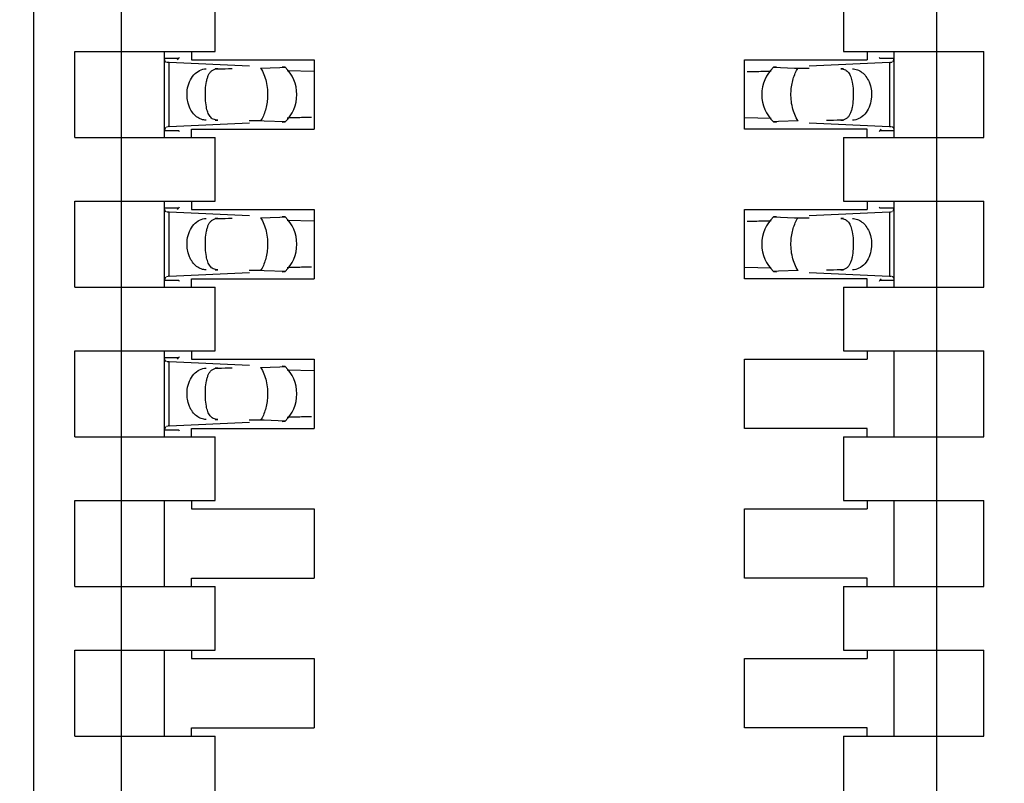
# Model space of a CAD drawing. Header units: inches. Extents: x 0 to 22, y 0 to 17.
# Tile 16 of 52: x 4.074 to 4.281, y 9.541 to 9.701. Entities that reach past the tile are written whole.
import ezdxf

# ---------------------------------------------------------------- set-up
doc = ezdxf.new("R2010")
doc.units = ezdxf.units.IN
doc.header["$LTSCALE"] = 1.21
doc.header["$MEASUREMENT"] = 0
doc.layers.get('0').update_dxf_attribs({"linetype": 'CONTINUOUS'})
doc.layers.add('DIMENSIONS', color=7, linetype='CONTINUOUS')
doc.styles.get("Standard").update_dxf_attribs({"font": 'txt', "width": 0.8})
doc.dimstyles.new('DIMSTYLE_1', dxfattribs={"dimtxt": 0.125, "dimasz": 0.18, "dimexe": 0.18, "dimexo": 0.0625, "dimgap": 0.09, "dimtad": 0, "dimtih": 1, "dimtoh": 1, "dimdec": 3, "dimzin": 4, "dimdsep": 46, "dimtxsty": 'STANDARD', "dimblk": '_FILLED', "dimblk1": '_FILLED', "dimblk2": '_FILLED', "dimcen": 0.09, "dimadec": 0, "dimazin": 0, "dimtp": 0.01, "dimtm": 0.01, "dimtfac": 1, "dimtdec": 3, "dimtofl": 0, "dimtmove": 0, "dimatfit": 3, "dimldrblk": '_FILLED', "dimfxl": 1, "dimtolj": 1, "dimtzin": 4, "dimarcsym": 0})

# ---------------------------------------------------------------- blocks, each defined once
blk = doc.blocks.new('*D3')
at = {"layer": 'DIMENSIONS', "color": 2, "linetype": 'CONTINUOUS'}
blk.add_line((4.038634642, 7.6576741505), (3.554734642, 7.6576741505), dxfattribs=at)
at = {"layer": 'DIMENSIONS', "color": 2, "linetype": 'CONTINUOUS', "insert": (3.492234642, 7.7201741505), "char_height": 0.125, "width": 1.525, "attachment_point": 3, "line_spacing_factor": 0.9}
blk.add_mtext('-4.222{\\Ftxt.shx;\\W1.000000;\\H0.125000; }[107.24]', dxfattribs=at)
blk = doc.blocks.new('_FILLED')
at = {"color": 0, "linetype": 'BYBLOCK'}
blk.add_solid([(0, 0), (-1, 0.1736111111), (-1, -0.1736111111)], dxfattribs=at)
blk = doc.blocks.new('*D4')
at = {"layer": 'DIMENSIONS', "color": 2, "linetype": 'CONTINUOUS'}
blk.add_line((4.453634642, 7.0576741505), (3.554734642, 7.0576741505), dxfattribs=at)
at = {"layer": 'DIMENSIONS', "color": 2, "linetype": 'CONTINUOUS', "insert": (3.492234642, 7.1201741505), "char_height": 0.125, "width": 1.525, "attachment_point": 3, "line_spacing_factor": 0.9}
blk.add_mtext('-4.822{\\Ftxt.shx;\\W1.000000;\\H0.125000; }[122.48]', dxfattribs=at)
blk = doc.blocks.new('*D5')
at = {"layer": 'DIMENSIONS', "color": 2, "linetype": 'CONTINUOUS'}
for p, q in [((4.0577810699, 6.9362306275), (3.9375, 6.75)), ((4.441734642, 6.9362306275), (4.0577810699, 6.9362306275)), ((3.9375, 6.75), (3.554734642, 6.75))]:
    blk.add_line(p, q, dxfattribs=at)
at = {"layer": 'DIMENSIONS', "color": 2, "linetype": 'CONTINUOUS', "insert": (3.492234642, 6.8125), "char_height": 0.125, "width": 1.525, "attachment_point": 3, "line_spacing_factor": 0.9}
blk.add_mtext('-4.943{\\Ftxt.shx;\\W1.000000;\\H0.125000; }[125.56]', dxfattribs=at)

msp = doc.modelspace()

# ---------------------------------------------------------------- linework, layer by layer
at = {"color": 7, "linetype": 'CONTINUOUS'}
for p, q in [((4.2667716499, 8.3053749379), (4.2667716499, 10.8770284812)), ((4.0766141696, 8.2919891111), (4.0766141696, 10.8293906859)), ((4.0951181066, 8.3562762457), (4.0951181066, 10.8261271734)), ((4.1148031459, 9.6947450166), (4.1148031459, 9.7081308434)), ((4.2470866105, 9.7081308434), (4.2470866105, 9.6947450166)), ((4.0852755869, 9.6766347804), (4.0852755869, 9.6947450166)), ((4.0852755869, 9.6947450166), (4.1148031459, 9.6947450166)), ((4.1041732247, 9.6766347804), (4.1041732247, 9.6947450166)), ((4.109842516, 9.6947450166), (4.109842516, 9.6929733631)), ((4.2470866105, 9.6947450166), (4.2766141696, 9.6947450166)), ((4.2520472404, 9.6947450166), (4.2520472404, 9.6929733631)), ((4.2577165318, 9.6947450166), (4.2577165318, 9.6766347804)), ((4.2766141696, 9.6766347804), (4.2766141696, 9.6947450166)), ((4.1071184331, 9.6932516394), (4.1041732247, 9.6932516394)), ((4.1041732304, 9.6932430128), (4.1041741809, 9.6933138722)), ((4.1041881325, 9.6930059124), (4.1041732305, 9.6932417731)), ((4.106902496, 9.6929987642), (4.1071184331, 9.6932516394)), ((4.109842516, 9.6929733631), (4.1356692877, 9.6929733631)), ((4.1356692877, 9.6929733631), (4.1356692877, 9.678406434)), ((4.2262204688, 9.678406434), (4.2262204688, 9.6929733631)), ((4.2262204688, 9.6929733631), (4.2520472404, 9.6929733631)), ((4.2577165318, 9.6932516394), (4.2547713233, 9.6932516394)), ((4.2577165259, 9.6932417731), (4.2574714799, 9.6925337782)), ((4.2577155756, 9.6933138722), (4.257716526, 9.6932430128)), ((4.1051400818, 9.6924307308), (4.104724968, 9.692453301)), ((4.1220231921, 9.6916481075), (4.105140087, 9.6924325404)), ((4.1243585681, 9.6912548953), (4.1284519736, 9.6913469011)), ((4.1284519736, 9.6913469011), (4.1295120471, 9.6914151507)), ((4.1295237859, 9.6914262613), (4.1288931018, 9.6914794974)), ((4.1356586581, 9.6905033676), (4.1299942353, 9.6906437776)), ((4.2329966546, 9.6914794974), (4.2323659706, 9.6914262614)), ((4.2323659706, 9.6914262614), (4.2367844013, 9.6912673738)), ((4.2367844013, 9.6912673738), (4.2375311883, 9.6912548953)), ((4.2567496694, 9.6924325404), (4.2398665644, 9.6916481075)), ((4.2573293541, 9.6924645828), (4.2569714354, 9.6924420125)), ((4.2262310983, 9.6808764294), (4.2318955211, 9.6807360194)), ((4.1041732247, 9.6781281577), (4.1071184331, 9.6781281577)), ((4.1041732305, 9.6781380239), (4.1044182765, 9.6788460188)), ((4.1041741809, 9.6780659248), (4.1041732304, 9.6781367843)), ((4.1045604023, 9.6789152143), (4.104918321, 9.6789377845)), ((4.105140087, 9.6789472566), (4.1220231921, 9.6797316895)), ((4.109842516, 9.6766347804), (4.109842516, 9.678406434)), ((4.109842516, 9.678406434), (4.1356692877, 9.678406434)), ((4.1251053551, 9.6801124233), (4.1243585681, 9.6801249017)), ((4.1295237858, 9.6799535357), (4.1251053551, 9.6801124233)), ((4.1288931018, 9.6799002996), (4.1295237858, 9.6799535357)), ((4.2520472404, 9.678406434), (4.2262204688, 9.678406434)), ((4.2323659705, 9.6799535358), (4.2329966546, 9.6799002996)), ((4.2334377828, 9.6800328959), (4.2323777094, 9.6799646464)), ((4.2375311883, 9.6801249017), (4.2334377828, 9.6800328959)), ((4.2398665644, 9.6797316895), (4.2567496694, 9.6789472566)), ((4.2520472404, 9.6766347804), (4.2520472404, 9.678406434)), ((4.2549872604, 9.6783810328), (4.2547713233, 9.6781281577)), ((4.2547713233, 9.6781281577), (4.2577165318, 9.6781281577)), ((4.2567496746, 9.6789490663), (4.2571647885, 9.678926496)), ((4.2577016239, 9.6783738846), (4.2577165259, 9.6781380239)), ((4.257716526, 9.6781367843), (4.2577155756, 9.6780659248)), ((4.0852755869, 9.6766347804), (4.1148031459, 9.6766347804)), ((4.1148031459, 9.6632489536), (4.1148031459, 9.6766347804)), ((4.2470866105, 9.6766347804), (4.2470866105, 9.6632489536)), ((4.2470866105, 9.6766347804), (4.2766141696, 9.6766347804)), ((4.0852755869, 9.6451387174), (4.0852755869, 9.6632489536)), ((4.0852755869, 9.6632489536), (4.1148031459, 9.6632489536)), ((4.1041732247, 9.6451387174), (4.1041732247, 9.6632489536)), ((4.1071184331, 9.6617555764), (4.1041732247, 9.6617555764)), ((4.1041732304, 9.6617469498), (4.1041741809, 9.6618178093)), ((4.1041881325, 9.6615098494), (4.1041732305, 9.6617457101)), ((4.106902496, 9.6615027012), (4.1071184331, 9.6617555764)), ((4.109842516, 9.6632489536), (4.109842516, 9.6614773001)), ((4.2470866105, 9.6632489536), (4.2766141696, 9.6632489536)), ((4.2520472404, 9.6632489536), (4.2520472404, 9.6614773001)), ((4.2577165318, 9.6617555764), (4.2547713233, 9.6617555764)), ((4.2577165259, 9.6617457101), (4.2574714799, 9.6610377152)), ((4.2577155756, 9.6618178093), (4.257716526, 9.6617469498)), ((4.2577165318, 9.6632489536), (4.2577165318, 9.6451387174)), ((4.2766141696, 9.6451387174), (4.2766141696, 9.6632489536)), ((4.1051400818, 9.6609346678), (4.104724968, 9.660957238)), ((4.1220231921, 9.6601520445), (4.105140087, 9.6609364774)), ((4.109842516, 9.6614773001), (4.1356692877, 9.6614773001)), ((4.1243585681, 9.6597588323), (4.1284519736, 9.6598508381)), ((4.1284519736, 9.6598508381), (4.1295120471, 9.6599190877)), ((4.1295237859, 9.6599301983), (4.1288931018, 9.6599834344)), ((4.1356692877, 9.6614773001), (4.1356692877, 9.646910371)), ((4.2262204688, 9.646910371), (4.2262204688, 9.6614773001)), ((4.2262204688, 9.6614773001), (4.2520472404, 9.6614773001)), ((4.2329966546, 9.6599834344), (4.2323659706, 9.6599301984)), ((4.2323659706, 9.6599301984), (4.2367844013, 9.6597713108)), ((4.2367844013, 9.6597713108), (4.2375311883, 9.6597588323)), ((4.2567496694, 9.6609364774), (4.2398665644, 9.6601520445)), ((4.2573293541, 9.6609685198), (4.2569714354, 9.6609459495)), ((4.1356586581, 9.6590073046), (4.1299942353, 9.6591477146)), ((4.2262310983, 9.6493803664), (4.2318955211, 9.6492399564)), ((4.1041732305, 9.6466419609), (4.1044182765, 9.6473499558)), ((4.1045604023, 9.6474191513), (4.104918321, 9.6474417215)), ((4.105140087, 9.6474511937), (4.1220231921, 9.6482356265)), ((4.1251053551, 9.6486163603), (4.1243585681, 9.6486288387)), ((4.1295237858, 9.6484574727), (4.1251053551, 9.6486163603)), ((4.1288931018, 9.6484042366), (4.1295237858, 9.6484574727)), ((4.2323659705, 9.6484574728), (4.2329966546, 9.6484042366)), ((4.2334377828, 9.6485368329), (4.2323777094, 9.6484685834)), ((4.2375311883, 9.6486288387), (4.2334377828, 9.6485368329)), ((4.2398665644, 9.6482356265), (4.2567496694, 9.6474511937)), ((4.2567496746, 9.6474530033), (4.2571647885, 9.647430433)), ((4.0852755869, 9.6451387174), (4.1148031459, 9.6451387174)), ((4.1041732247, 9.6466320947), (4.1071184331, 9.6466320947)), ((4.1041741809, 9.6465698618), (4.1041732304, 9.6466407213)), ((4.109842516, 9.6451387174), (4.109842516, 9.646910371)), ((4.109842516, 9.646910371), (4.1356692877, 9.646910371)), ((4.1148031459, 9.6317528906), (4.1148031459, 9.6451387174)), ((4.2520472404, 9.646910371), (4.2262204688, 9.646910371)), ((4.2470866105, 9.6451387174), (4.2470866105, 9.6317528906)), ((4.2470866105, 9.6451387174), (4.2766141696, 9.6451387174)), ((4.2520472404, 9.6451387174), (4.2520472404, 9.646910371)), ((4.2549872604, 9.6468849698), (4.2547713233, 9.6466320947)), ((4.2547713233, 9.6466320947), (4.2577165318, 9.6466320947)), ((4.2577016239, 9.6468778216), (4.2577165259, 9.6466419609)), ((4.257716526, 9.6466407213), (4.2577155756, 9.6465698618)), ((4.0852755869, 9.6136426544), (4.0852755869, 9.6317528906)), ((4.0852755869, 9.6317528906), (4.1148031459, 9.6317528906)), ((4.1041732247, 9.6136426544), (4.1041732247, 9.6317528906)), ((4.109842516, 9.6317528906), (4.109842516, 9.6299812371)), ((4.2470866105, 9.6317528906), (4.2766141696, 9.6317528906)), ((4.2520472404, 9.6317528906), (4.2520472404, 9.6299812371)), ((4.2577165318, 9.6317528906), (4.2577165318, 9.6136426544)), ((4.2766141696, 9.6136426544), (4.2766141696, 9.6317528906)), ((4.1071184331, 9.6302595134), (4.1041732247, 9.6302595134)), ((4.1041732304, 9.6302508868), (4.1041741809, 9.6303217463)), ((4.1041881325, 9.6300137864), (4.1041732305, 9.6302496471)), ((4.1051400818, 9.6294386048), (4.104724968, 9.629461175)), ((4.1220231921, 9.6286559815), (4.105140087, 9.6294404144)), ((4.106902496, 9.6300066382), (4.1071184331, 9.6302595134)), ((4.109842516, 9.6299812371), (4.1356692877, 9.6299812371)), ((4.1243585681, 9.6282627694), (4.1284519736, 9.6283547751)), ((4.1284519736, 9.6283547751), (4.1295120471, 9.6284230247)), ((4.1295237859, 9.6284341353), (4.1288931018, 9.6284873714)), ((4.1356692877, 9.6299812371), (4.1356692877, 9.615414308)), ((4.2262204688, 9.615414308), (4.2262204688, 9.6299812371)), ((4.2262204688, 9.6299812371), (4.2520472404, 9.6299812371)), ((4.1356586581, 9.6275112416), (4.1299942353, 9.6276516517)), ((4.1045604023, 9.6159230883), (4.104918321, 9.6159456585)), ((4.105140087, 9.6159551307), (4.1220231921, 9.6167395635)), ((4.1251053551, 9.6171202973), (4.1243585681, 9.6171327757)), ((4.1295237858, 9.6169614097), (4.1251053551, 9.6171202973)), ((4.1288931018, 9.6169081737), (4.1295237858, 9.6169614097)), ((4.1041732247, 9.6151360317), (4.1071184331, 9.6151360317)), ((4.1041732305, 9.6151458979), (4.1044182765, 9.6158538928)), ((4.1041741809, 9.6150737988), (4.1041732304, 9.6151446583)), ((4.109842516, 9.6136426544), (4.109842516, 9.615414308)), ((4.109842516, 9.615414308), (4.1356692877, 9.615414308)), ((4.2520472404, 9.615414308), (4.2262204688, 9.615414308)), ((4.2520472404, 9.6136426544), (4.2520472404, 9.615414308)), ((4.0852755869, 9.6136426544), (4.1148031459, 9.6136426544)), ((4.1148031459, 9.6002568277), (4.1148031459, 9.6136426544)), ((4.2470866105, 9.6136426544), (4.2470866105, 9.6002568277)), ((4.2470866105, 9.6136426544), (4.2766141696, 9.6136426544)), ((4.0852755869, 9.5821465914), (4.0852755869, 9.6002568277)), ((4.0852755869, 9.6002568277), (4.1148031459, 9.6002568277)), ((4.1041732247, 9.5821465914), (4.1041732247, 9.6002568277)), ((4.109842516, 9.6002568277), (4.109842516, 9.5984851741)), ((4.2470866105, 9.6002568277), (4.2766141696, 9.6002568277)), ((4.2520472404, 9.6002568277), (4.2520472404, 9.5984851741)), ((4.2577165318, 9.6002568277), (4.2577165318, 9.5821465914)), ((4.2766141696, 9.5821465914), (4.2766141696, 9.6002568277)), ((4.109842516, 9.5984851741), (4.1356692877, 9.5984851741)), ((4.1356692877, 9.5984851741), (4.1356692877, 9.583918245)), ((4.2262204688, 9.583918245), (4.2262204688, 9.5984851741)), ((4.2262204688, 9.5984851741), (4.2520472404, 9.5984851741)), ((4.109842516, 9.5821465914), (4.109842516, 9.583918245)), ((4.109842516, 9.583918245), (4.1356692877, 9.583918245)), ((4.2520472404, 9.583918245), (4.2262204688, 9.583918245)), ((4.2520472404, 9.5821465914), (4.2520472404, 9.583918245)), ((4.0852755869, 9.5821465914), (4.1148031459, 9.5821465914)), ((4.1148031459, 9.5687607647), (4.1148031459, 9.5821465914)), ((4.2470866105, 9.5821465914), (4.2470866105, 9.5687607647)), ((4.2470866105, 9.5821465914), (4.2766141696, 9.5821465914)), ((4.0852755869, 9.5506505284), (4.0852755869, 9.5687607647)), ((4.0852755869, 9.5687607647), (4.1148031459, 9.5687607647)), ((4.1041732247, 9.5506505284), (4.1041732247, 9.5687607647)), ((4.109842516, 9.5687607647), (4.109842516, 9.5669891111)), ((4.2470866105, 9.5687607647), (4.2766141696, 9.5687607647)), ((4.2520472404, 9.5687607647), (4.2520472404, 9.5669891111)), ((4.2577165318, 9.5687607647), (4.2577165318, 9.5506505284)), ((4.2766141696, 9.5506505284), (4.2766141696, 9.5687607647)), ((4.109842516, 9.5669891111), (4.1356692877, 9.5669891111)), ((4.1356692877, 9.5669891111), (4.1356692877, 9.552422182)), ((4.2262204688, 9.552422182), (4.2262204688, 9.5669891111)), ((4.2262204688, 9.5669891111), (4.2520472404, 9.5669891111)), ((4.109842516, 9.5506505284), (4.109842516, 9.552422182)), ((4.109842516, 9.552422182), (4.1356692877, 9.552422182)), ((4.2520472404, 9.552422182), (4.2262204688, 9.552422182)), ((4.2520472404, 9.5506505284), (4.2520472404, 9.552422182)), ((4.0852755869, 9.5506505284), (4.1148031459, 9.5506505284)), ((4.1148031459, 9.5372647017), (4.1148031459, 9.5506505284)), ((4.2470866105, 9.5506505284), (4.2470866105, 9.5372647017)), ((4.2470866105, 9.5506505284), (4.2766141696, 9.5506505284))]:
    msp.add_line(p, q, dxfattribs=at)
at = {"color": 9, "linetype": 'CONTINUOUS'}
for p, q in [((4.105140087, 9.6789472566), (4.105140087, 9.6924325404)), ((4.1153828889, 9.6911032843), (4.1148031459, 9.6911032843)), ((4.2470866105, 9.6911032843), (4.2465068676, 9.6911032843)), ((4.2567496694, 9.6924325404), (4.2567496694, 9.6789472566)), ((4.1148031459, 9.6802765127), (4.1153828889, 9.6802765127)), ((4.2465068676, 9.6802765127), (4.2470866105, 9.6802765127)), ((4.105140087, 9.6474511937), (4.105140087, 9.6609364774)), ((4.1153828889, 9.6596072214), (4.1148031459, 9.6596072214)), ((4.2470866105, 9.6596072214), (4.2465068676, 9.6596072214)), ((4.2567496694, 9.6609364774), (4.2567496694, 9.6474511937)), ((4.1148031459, 9.6487804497), (4.1153828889, 9.6487804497)), ((4.2465068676, 9.6487804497), (4.2470866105, 9.6487804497)), ((4.105140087, 9.6159551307), (4.105140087, 9.6294404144)), ((4.1153828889, 9.6281111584), (4.1148031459, 9.6281111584)), ((4.1148031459, 9.6172843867), (4.1153828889, 9.6172843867))]:
    msp.add_line(p, q, dxfattribs=at)
at = {"color": 7, "linetype": 'CONTINUOUS'}
for centre, radius, start, end in [((4.124129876, 9.6856898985), 0.0078740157, 313.2376953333, 46.7623047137), ((4.2163025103, 10.2184387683), 0.5280282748, 271.1421004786, 271.4972558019), ((4.2377598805, 9.6856898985), 0.0078740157, 133.2376953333, 226.7623047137), ((4.2239819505, 9.928351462), 0.2378393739, 271.4738626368, 271.9067402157), ((4.255193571, 9.7252100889), 0.0328162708, 272.7179069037, 273.1055942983), ((4.1379078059, 9.4430283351), 0.2378393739, 91.4738626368, 91.9067402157), ((4.1455872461, 9.1529410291), 0.5280282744, 91.1421004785, 91.497255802), ((4.1066961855, 9.6461697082), 0.0328162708, 92.7179069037, 93.1055942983), ((4.124129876, 9.6541938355), 0.0078740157, 313.2376953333, 46.7623047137), ((4.2377598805, 9.6541938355), 0.0078740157, 133.2376953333, 226.7623047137), ((4.255193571, 9.6937140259), 0.0328162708, 272.7179069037, 273.1055942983), ((4.2163025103, 10.1869427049), 0.5280282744, 271.1421004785, 271.497255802), ((4.2239819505, 9.896855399), 0.2378393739, 271.4738626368, 271.9067402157), ((4.1379078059, 9.4115322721), 0.2378393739, 91.4738626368, 91.9067402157), ((4.1455872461, 9.1214449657), 0.5280282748, 91.1421004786, 91.4972558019), ((4.1066961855, 9.6146736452), 0.0328162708, 92.7179069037, 93.1055942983), ((4.124129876, 9.6226977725), 0.0078740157, 313.2376953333, 46.7623047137), ((4.1066961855, 9.5831775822), 0.0328162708, 92.7179069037, 93.1055942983), ((4.1379078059, 9.3800362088), 0.2378393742, 91.473862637, 91.9067402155), ((4.1455872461, 9.0899489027), 0.5280282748, 91.1421004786, 91.4972558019)]:
    msp.add_arc(centre, radius, start, end, dxfattribs=at)
for centre, major_axis, ratio, start_param, end_param in [((4.1059805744, 9.7042728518), (0, 0.0118110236), 0.2679491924, -2.7738167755, -2.7145116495), ((4.255909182, 9.7042728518), (-0, 0.0118110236), 0.2679491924, -3.5686741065, -3.5093685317), ((3.7877231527, 9.6856898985), (0.4711895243, 0.0078735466), 0.0001824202, -0.8018391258, -0.7929241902), ((4.5741666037, 9.6856898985), (0.4711895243, -0.0078735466), 0.0001824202, -2.366612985, -2.3595019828), ((3.7877231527, 9.6856898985), (0.4711895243, -0.0078735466), 0.0001824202, 0.7749796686, 0.7820906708), ((4.5741666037, 9.6856898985), (0.4711895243, 0.0078735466), 0.0001824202, 2.3397535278, 2.3486684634), ((4.1059805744, 9.6671069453), (0, 0.0118110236), 0.2679491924, -0.4270814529, -0.3677758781), ((4.255909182, 9.6671069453), (-0, 0.0118110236), 0.2679491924, 0.3677758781, 0.4270810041), ((4.1059805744, 9.6727767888), (-0, 0.0118110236), 0.2679491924, -2.7738167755, -2.7145116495), ((4.255909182, 9.6727767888), (0, 0.0118110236), 0.2679491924, -3.5686741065, -3.5093685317), ((3.7877231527, 9.6541938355), (0.4711895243, 0.0078735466), 0.0001824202, -0.8018391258, -0.7929241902), ((4.5741666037, 9.6541938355), (0.4711895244, -0.0078735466), 0.0001824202, -2.366612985, -2.3595019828), ((3.7877231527, 9.6541938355), (0.4711895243, -0.0078735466), 0.0001824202, 0.7749796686, 0.7820906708), ((4.5741666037, 9.6541938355), (0.4711895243, 0.0078735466), 0.0001824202, 2.3397535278, 2.3486684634), ((4.1059805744, 9.6356108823), (-0, 0.0118110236), 0.2679491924, -0.4270814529, -0.3677758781), ((4.255909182, 9.6356108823), (-0, 0.0118110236), 0.2679491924, 0.3677758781, 0.4270810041), ((4.1059805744, 9.6412807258), (-0, 0.0118110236), 0.2679491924, -2.7738167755, -2.7145116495), ((3.7877231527, 9.6226977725), (0.4711895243, 0.0078735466), 0.0001824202, -0.8018391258, -0.7929241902), ((3.7877231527, 9.6226977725), (0.4711895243, -0.0078735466), 0.0001824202, 0.7749796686, 0.7820906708), ((4.1059805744, 9.6041148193), (-0, 0.0118110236), 0.2679491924, -0.4270814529, -0.3677758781)]:
    msp.add_ellipse(centre, major_axis=major_axis, ratio=ratio, start_param=start_param, end_param=end_param, dxfattribs=at)
for points, knots in [([(4.1045603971, 9.6924627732), (4.1045102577, 9.6924783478), (4.1044135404, 9.6925250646), (4.1042522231, 9.6926974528), (4.1042050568, 9.6928805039), (4.1041881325, 9.6930059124)], [0, 0, 0, 0, 0.2267990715, 0.4533532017, 1, 1, 1, 1]), ([(4.1089477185, 9.6866220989), (4.1090272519, 9.687223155), (4.1093319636, 9.688371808), (4.1102222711, 9.6898338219), (4.1114591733, 9.6908372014), (4.1124563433, 9.6910953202), (4.1129328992, 9.6911032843)], [0, 0, 0, 0, 0.28045492, 0.5418465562, 0.779528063, 1, 1, 1, 1]), ([(4.112774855, 9.6867018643), (4.1128097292, 9.6872893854), (4.1129017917, 9.6881321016), (4.1131599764, 9.6891737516), (4.1134069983, 9.6898183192), (4.1137327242, 9.6903576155), (4.1141673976, 9.6907784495), (4.1147336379, 9.6910454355), (4.1151589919, 9.6910995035), (4.1153828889, 9.6911032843)], [0, 0, 0, 0, 0.3111597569, 0.4460927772, 0.566488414, 0.6748242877, 0.776716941, 0.8816123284, 1, 1, 1, 1]), ([(4.2465068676, 9.6911032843), (4.2468395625, 9.6910976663), (4.2473355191, 9.6910033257), (4.2478665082, 9.6906489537), (4.24817979, 9.6903103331), (4.248433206, 9.6899006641), (4.2487196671, 9.6892379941), (4.2488547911, 9.6886884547), (4.2489267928, 9.6883043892)], [0, 0, 0, 0, 0.246021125, 0.3565709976, 0.4674902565, 0.584442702, 0.7110848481, 1, 1, 1, 1]), ([(4.2489568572, 9.6911032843), (4.2493132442, 9.6910973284), (4.2500461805, 9.6909551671), (4.2510407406, 9.6903822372), (4.2518803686, 9.6895009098), (4.2522924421, 9.688770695), (4.2524629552, 9.6883766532)], [0, 0, 0, 0, 0.2285254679, 0.4679518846, 0.7247253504, 1, 1, 1, 1]), ([(4.1094268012, 9.6830031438), (4.1093076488, 9.6832784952), (4.1089044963, 9.6844377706), (4.1088263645, 9.6857049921), (4.1089477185, 9.6866220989)], [0, 0, 0, 0, 0.2448939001, 1, 1, 1, 1]), ([(4.1129629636, 9.6830754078), (4.1128552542, 9.6836499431), (4.1127335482, 9.6848604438), (4.1127376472, 9.6860750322), (4.112774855, 9.6867018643)], [0, 0, 0, 0, 0.4821064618, 1, 1, 1, 1]), ([(4.2489267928, 9.6883043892), (4.2490345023, 9.6877298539), (4.2491562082, 9.6865193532), (4.2491521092, 9.6853047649), (4.2491149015, 9.6846779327)], [0, 0, 0, 0, 0.4821064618, 1, 1, 1, 1]), ([(4.2524629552, 9.6883766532), (4.2525821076, 9.6881013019), (4.2529852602, 9.6869420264), (4.2530633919, 9.6856748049), (4.2529420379, 9.6847576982)], [0, 0, 0, 0, 0.2448939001, 1, 1, 1, 1]), ([(4.2491149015, 9.6846779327), (4.2490800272, 9.6840904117), (4.2489879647, 9.6832476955), (4.24872978, 9.6822060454), (4.2484827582, 9.6815614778), (4.2481570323, 9.6810221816), (4.2477223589, 9.6806013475), (4.2471561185, 9.6803343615), (4.2467307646, 9.6802802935), (4.2465068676, 9.6802765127)], [0, 0, 0, 0, 0.3111597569, 0.4460927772, 0.566488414, 0.6748242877, 0.776716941, 0.8816123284, 1, 1, 1, 1]), ([(4.2529420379, 9.6847576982), (4.2528625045, 9.684156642), (4.2525577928, 9.683007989), (4.2516674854, 9.6815459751), (4.2504305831, 9.6805425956), (4.2494334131, 9.6802844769), (4.2489568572, 9.6802765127)], [0, 0, 0, 0, 0.28045492, 0.5418465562, 0.779528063, 1, 1, 1, 1]), ([(4.1129328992, 9.6802765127), (4.1125765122, 9.6802824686), (4.1118435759, 9.6804246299), (4.1108490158, 9.6809975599), (4.1100093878, 9.6818788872), (4.1095973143, 9.682609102), (4.1094268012, 9.6830031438)], [0, 0, 0, 0, 0.2285254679, 0.4679518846, 0.7247253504, 1, 1, 1, 1]), ([(4.1153828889, 9.6802765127), (4.1150501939, 9.6802821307), (4.1145542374, 9.6803764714), (4.1140232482, 9.6807308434), (4.1137099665, 9.6810694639), (4.1134565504, 9.681479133), (4.1131700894, 9.682141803), (4.1130349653, 9.6826913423), (4.1129629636, 9.6830754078)], [0, 0, 0, 0, 0.246021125, 0.3565709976, 0.4674902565, 0.584442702, 0.7110848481, 1, 1, 1, 1]), ([(4.2573293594, 9.6789170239), (4.2573794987, 9.6789014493), (4.257476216, 9.6788547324), (4.2576375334, 9.6786823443), (4.2576846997, 9.6784992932), (4.2577016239, 9.6783738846)], [0, 0, 0, 0, 0.2267990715, 0.4533532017, 1, 1, 1, 1]), ([(4.1045603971, 9.6609667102), (4.1045102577, 9.6609822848), (4.1044135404, 9.6610290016), (4.1042522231, 9.6612013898), (4.1042050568, 9.6613844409), (4.1041881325, 9.6615098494)], [0, 0, 0, 0, 0.2267990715, 0.4533532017, 1, 1, 1, 1]), ([(4.1089477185, 9.6551260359), (4.1090272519, 9.655727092), (4.1093319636, 9.656875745), (4.1102222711, 9.658337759), (4.1114591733, 9.6593411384), (4.1124563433, 9.6595992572), (4.1129328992, 9.6596072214)], [0, 0, 0, 0, 0.28045492, 0.5418465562, 0.779528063, 1, 1, 1, 1]), ([(4.112774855, 9.6552058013), (4.1128097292, 9.6557933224), (4.1129017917, 9.6566360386), (4.1131599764, 9.6576776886), (4.1134069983, 9.6583222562), (4.1137327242, 9.6588615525), (4.1141673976, 9.6592823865), (4.1147336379, 9.6595493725), (4.1151589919, 9.6596034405), (4.1153828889, 9.6596072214)], [0, 0, 0, 0, 0.3111597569, 0.4460927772, 0.566488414, 0.6748242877, 0.776716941, 0.8816123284, 1, 1, 1, 1]), ([(4.2465068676, 9.6596072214), (4.2468395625, 9.6596016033), (4.2473355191, 9.6595072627), (4.2478665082, 9.6591528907), (4.24817979, 9.6588142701), (4.248433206, 9.6584046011), (4.2487196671, 9.6577419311), (4.2488547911, 9.6571923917), (4.2489267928, 9.6568083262)], [0, 0, 0, 0, 0.246021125, 0.3565709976, 0.4674902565, 0.584442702, 0.7110848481, 1, 1, 1, 1]), ([(4.2489568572, 9.6596072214), (4.2493132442, 9.6596012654), (4.2500461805, 9.6594591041), (4.2510407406, 9.6588861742), (4.2518803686, 9.6580048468), (4.2522924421, 9.6572746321), (4.2524629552, 9.6568805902)], [0, 0, 0, 0, 0.2285254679, 0.4679518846, 0.7247253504, 1, 1, 1, 1]), ([(4.2489267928, 9.6568083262), (4.2490345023, 9.6562337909), (4.2491562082, 9.6550232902), (4.2491521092, 9.6538087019), (4.2491149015, 9.6531818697)], [0, 0, 0, 0, 0.4821064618, 1, 1, 1, 1]), ([(4.2524629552, 9.6568805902), (4.2525821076, 9.6566052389), (4.2529852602, 9.6554459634), (4.2530633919, 9.6541787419), (4.2529420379, 9.6532616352)], [0, 0, 0, 0, 0.2448939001, 1, 1, 1, 1]), ([(4.1094268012, 9.6515070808), (4.1093076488, 9.6517824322), (4.1089044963, 9.6529417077), (4.1088263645, 9.6542089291), (4.1089477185, 9.6551260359)], [0, 0, 0, 0, 0.2448939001, 1, 1, 1, 1]), ([(4.1129629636, 9.6515793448), (4.1128552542, 9.6521538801), (4.1127335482, 9.6533643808), (4.1127376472, 9.6545789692), (4.112774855, 9.6552058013)], [0, 0, 0, 0, 0.4821064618, 1, 1, 1, 1]), ([(4.2529420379, 9.6532616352), (4.2528625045, 9.652660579), (4.2525577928, 9.651511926), (4.2516674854, 9.6500499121), (4.2504305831, 9.6490465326), (4.2494334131, 9.6487884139), (4.2489568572, 9.6487804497)], [0, 0, 0, 0, 0.28045492, 0.5418465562, 0.779528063, 1, 1, 1, 1]), ([(4.1129328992, 9.6487804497), (4.1125765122, 9.6487864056), (4.1118435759, 9.6489285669), (4.1108490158, 9.6495014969), (4.1100093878, 9.6503828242), (4.1095973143, 9.651113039), (4.1094268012, 9.6515070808)], [0, 0, 0, 0, 0.2285254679, 0.4679518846, 0.7247253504, 1, 1, 1, 1]), ([(4.1153828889, 9.6487804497), (4.1150501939, 9.6487860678), (4.1145542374, 9.6488804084), (4.1140232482, 9.6492347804), (4.1137099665, 9.649573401), (4.1134565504, 9.64998307), (4.1131700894, 9.65064574), (4.1130349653, 9.6511952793), (4.1129629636, 9.6515793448)], [0, 0, 0, 0, 0.246021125, 0.3565709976, 0.4674902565, 0.584442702, 0.7110848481, 1, 1, 1, 1]), ([(4.2491149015, 9.6531818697), (4.2490800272, 9.6525943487), (4.2489879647, 9.6517516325), (4.24872978, 9.6507099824), (4.2484827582, 9.6500654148), (4.2481570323, 9.6495261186), (4.2477223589, 9.6491052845), (4.2471561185, 9.6488382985), (4.2467307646, 9.6487842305), (4.2465068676, 9.6487804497)], [0, 0, 0, 0, 0.3111597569, 0.4460927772, 0.566488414, 0.6748242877, 0.776716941, 0.8816123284, 1, 1, 1, 1]), ([(4.2573293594, 9.6474209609), (4.2573794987, 9.6474053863), (4.257476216, 9.6473586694), (4.2576375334, 9.6471862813), (4.2576846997, 9.6470032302), (4.2577016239, 9.6468778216)], [0, 0, 0, 0, 0.2267990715, 0.4533532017, 1, 1, 1, 1]), ([(4.1045603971, 9.6294706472), (4.1045102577, 9.6294862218), (4.1044135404, 9.6295329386), (4.1042522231, 9.6297053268), (4.1042050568, 9.6298883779), (4.1041881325, 9.6300137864)], [0, 0, 0, 0, 0.2267990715, 0.4533532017, 1, 1, 1, 1]), ([(4.1089477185, 9.6236299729), (4.1090272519, 9.624231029), (4.1093319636, 9.625379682), (4.1102222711, 9.626841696), (4.1114591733, 9.6278450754), (4.1124563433, 9.6281031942), (4.1129328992, 9.6281111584)], [0, 0, 0, 0, 0.28045492, 0.5418465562, 0.779528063, 1, 1, 1, 1]), ([(4.112774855, 9.6237097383), (4.1128097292, 9.6242972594), (4.1129017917, 9.6251399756), (4.1131599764, 9.6261816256), (4.1134069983, 9.6268261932), (4.1137327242, 9.6273654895), (4.1141673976, 9.6277863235), (4.1147336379, 9.6280533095), (4.1151589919, 9.6281073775), (4.1153828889, 9.6281111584)], [0, 0, 0, 0, 0.3111597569, 0.4460927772, 0.566488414, 0.6748242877, 0.776716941, 0.8816123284, 1, 1, 1, 1]), ([(4.1094268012, 9.6200110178), (4.1093076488, 9.6202863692), (4.1089044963, 9.6214456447), (4.1088263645, 9.6227128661), (4.1089477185, 9.6236299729)], [0, 0, 0, 0, 0.2448939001, 1, 1, 1, 1]), ([(4.1129629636, 9.6200832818), (4.1128552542, 9.6206578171), (4.1127335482, 9.6218683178), (4.1127376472, 9.6230829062), (4.112774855, 9.6237097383)], [0, 0, 0, 0, 0.4821064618, 1, 1, 1, 1]), ([(4.1153828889, 9.6172843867), (4.1150501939, 9.6172900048), (4.1145542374, 9.6173843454), (4.1140232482, 9.6177387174), (4.1137099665, 9.618077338), (4.1134565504, 9.618487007), (4.1131700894, 9.619149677), (4.1130349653, 9.6196992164), (4.1129629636, 9.6200832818)], [0, 0, 0, 0, 0.246021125, 0.3565709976, 0.4674902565, 0.584442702, 0.7110848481, 1, 1, 1, 1]), ([(4.1129328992, 9.6172843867), (4.1125765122, 9.6172903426), (4.1118435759, 9.6174325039), (4.1108490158, 9.6180054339), (4.1100093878, 9.6188867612), (4.1095973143, 9.619616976), (4.1094268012, 9.6200110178)], [0, 0, 0, 0, 0.2285254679, 0.4679518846, 0.7247253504, 1, 1, 1, 1])]:
    msp.add_open_spline(points, degree=3, knots=knots, dxfattribs=at)
at = {"color": 9, "linetype": 'CONTINUOUS'}
for points, knots in [([(4.1243585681, 9.6912548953), (4.1249196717, 9.6903953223), (4.1257224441, 9.6883550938), (4.1259052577, 9.6861892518), (4.125847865, 9.6850725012)], [0, 0, 0, 0, 0.4786163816, 1, 1, 1, 1]), ([(4.2360418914, 9.6863072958), (4.2360883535, 9.6872113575), (4.2363712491, 9.6889418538), (4.2370766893, 9.6905586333), (4.2375311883, 9.6912548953)], [0, 0, 0, 0, 0.5212411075, 1, 1, 1, 1]), ([(4.125847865, 9.6850725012), (4.125801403, 9.6841684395), (4.1255185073, 9.6824379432), (4.1248130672, 9.6808211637), (4.1243585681, 9.6801249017)], [0, 0, 0, 0, 0.5212411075, 1, 1, 1, 1]), ([(4.2375311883, 9.6801249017), (4.2369700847, 9.6809844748), (4.2361673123, 9.6830247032), (4.2359844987, 9.6851905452), (4.2360418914, 9.6863072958)], [0, 0, 0, 0, 0.4786163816, 1, 1, 1, 1]), ([(4.1243585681, 9.6597588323), (4.1249196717, 9.6588992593), (4.1257224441, 9.6568590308), (4.1259052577, 9.6546931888), (4.125847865, 9.6535764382)], [0, 0, 0, 0, 0.4786163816, 1, 1, 1, 1]), ([(4.2360418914, 9.6548112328), (4.2360883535, 9.6557152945), (4.2363712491, 9.6574457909), (4.2370766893, 9.6590625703), (4.2375311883, 9.6597588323)], [0, 0, 0, 0, 0.5212411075, 1, 1, 1, 1]), ([(4.125847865, 9.6535764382), (4.125801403, 9.6526723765), (4.1255185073, 9.6509418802), (4.1248130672, 9.6493251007), (4.1243585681, 9.6486288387)], [0, 0, 0, 0, 0.5212411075, 1, 1, 1, 1]), ([(4.2375311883, 9.6486288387), (4.2369700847, 9.6494884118), (4.2361673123, 9.6515286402), (4.2359844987, 9.6536944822), (4.2360418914, 9.6548112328)], [0, 0, 0, 0, 0.4786163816, 1, 1, 1, 1]), ([(4.1243585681, 9.6282627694), (4.1249196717, 9.6274031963), (4.1257224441, 9.6253629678), (4.1259052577, 9.6231971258), (4.125847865, 9.6220803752)], [0, 0, 0, 0, 0.4786163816, 1, 1, 1, 1]), ([(4.125847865, 9.6220803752), (4.125801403, 9.6211763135), (4.1255185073, 9.6194458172), (4.1248130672, 9.6178290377), (4.1243585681, 9.6171327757)], [0, 0, 0, 0, 0.5212411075, 1, 1, 1, 1])]:
    msp.add_open_spline(points, degree=3, knots=knots, dxfattribs=at)

# ---------------------------------------------------------------- dimensions: what is measured, and where the dimension line sits
at = {"layer": 'DIMENSIONS', "color": 2, "linetype": 'CONTINUOUS'}
for feature_location, offset, origin, picture, middle in [((4.038634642, 7.6576741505), (-0.4838999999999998, 0), (4.101134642, 11.8796741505), '*D3', (2.479734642, 7.6576741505)), ((4.453634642, 7.0576741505), (-0.8988999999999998, 0), (4.516134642, 11.8796741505), '*D4', (2.479734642, 7.0576741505)), ((4.441734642, 6.9362306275), (-0.887, -0.18623062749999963), (4.504234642, 11.8796741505), '*D5', (2.479734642, 6.75))]:
    dim = msp.add_ordinate_dim(feature_location=feature_location, offset=offset, dtype=0, origin=origin, text='-<>', dimstyle='DIMSTYLE_1', dxfattribs=at)
    dim.commit()
    dim.dimension.update_dxf_attribs({"geometry": picture, "text_midpoint": middle})

doc.saveas('drawing.dxf')
